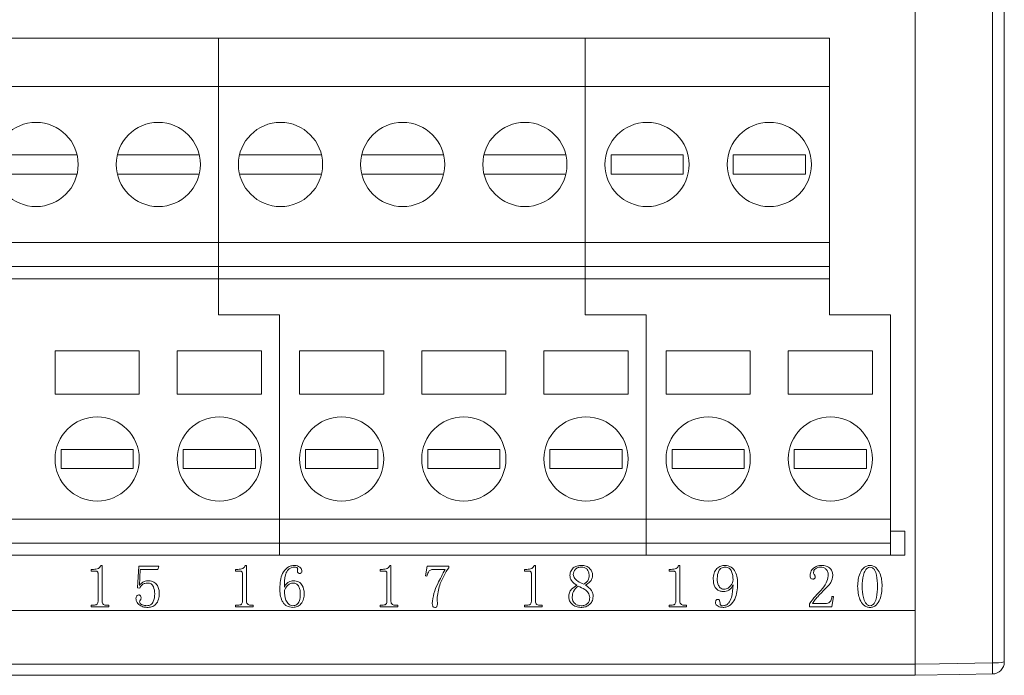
# Model space of a CAD drawing. Header units: millimetres. Extents: x 0 to 297, y 0 to 210.
# Tile 7 of 9: x 117 to 158, y 93 to 121. Entities that reach past the tile are written whole.
import ezdxf

# ---------------------------------------------------------------- set-up
doc = ezdxf.new("R2010")
doc.units = ezdxf.units.MM

msp = doc.modelspace()

# ---------------------------------------------------------------- linework, layer by layer
at = {"color": 7, "linetype": 'Continuous', "lineweight": 15}
for p, q in [((153.905, 147.989), (153.905, 93.915)), ((157.114, 93.971), (157.114, 147.933)), ((157.605, 147.896), (157.605, 94.008)), ((124.935, 119.952), (109.695, 119.952)), ((124.935, 119.952), (124.935, 117.952)), ((140.175, 119.952), (124.935, 119.952)), ((150.335, 119.952), (140.175, 119.952)), ((140.175, 117.952), (140.175, 119.952)), ((150.335, 119.952), (150.335, 117.952)), ((124.935, 117.952), (109.695, 117.952)), ((124.935, 117.952), (124.935, 111.452)), ((140.175, 117.952), (124.935, 117.952)), ((150.335, 117.952), (140.175, 117.952)), ((140.175, 111.452), (140.175, 117.952)), ((150.335, 117.952), (150.335, 111.452)), ((119.059, 115.102), (115.651, 115.102)), ((124.139, 115.102), (120.731, 115.102)), ((129.219, 115.102), (125.811, 115.102)), ((134.299, 115.102), (130.891, 115.102)), ((139.379, 115.102), (135.971, 115.102)), ((141.255, 115.102), (141.255, 114.302)), ((144.255, 115.102), (141.255, 115.102)), ((144.255, 114.302), (144.255, 115.102)), ((149.335, 115.102), (146.335, 115.102)), ((146.335, 115.102), (146.335, 114.302)), ((149.335, 114.302), (149.335, 115.102)), ((115.651, 114.302), (119.059, 114.302)), ((120.731, 114.302), (124.139, 114.302)), ((125.811, 114.302), (129.219, 114.302)), ((130.891, 114.302), (134.299, 114.302)), ((135.971, 114.302), (139.379, 114.302)), ((141.255, 114.302), (144.255, 114.302)), ((146.335, 114.302), (149.335, 114.302)), ((124.935, 111.452), (109.695, 111.452)), ((124.935, 111.452), (124.935, 110.452)), ((140.175, 111.452), (124.935, 111.452)), ((150.335, 111.452), (140.175, 111.452)), ((140.175, 110.452), (140.175, 111.452)), ((150.335, 111.452), (150.335, 110.452)), ((124.935, 110.452), (109.695, 110.452)), ((124.935, 110.452), (124.935, 109.952)), ((140.175, 110.452), (124.935, 110.452)), ((150.335, 110.452), (140.175, 110.452)), ((140.175, 109.952), (140.175, 110.452)), ((150.335, 110.452), (150.335, 109.952)), ((124.935, 109.952), (109.695, 109.952)), ((124.935, 109.952), (124.935, 108.452)), ((140.175, 109.952), (124.935, 109.952)), ((150.335, 109.952), (140.175, 109.952)), ((140.175, 108.452), (140.175, 109.952)), ((150.335, 109.952), (150.335, 108.452)), ((124.935, 108.452), (127.475, 108.452)), ((127.475, 99.952), (127.475, 108.452)), ((142.715, 108.452), (140.175, 108.452)), ((142.715, 99.952), (142.715, 108.452)), ((150.335, 108.452), (152.875, 108.452)), ((152.875, 99.952), (152.875, 108.452)), ((118.145, 106.952), (118.145, 105.152)), ((121.645, 106.952), (118.145, 106.952)), ((121.645, 105.152), (121.645, 106.952)), ((126.725, 106.952), (123.225, 106.952)), ((123.225, 106.952), (123.225, 105.152)), ((126.725, 105.152), (126.725, 106.952)), ((131.805, 106.952), (128.305, 106.952)), ((128.305, 106.952), (128.305, 105.152)), ((131.805, 105.152), (131.805, 106.952)), ((136.885, 106.952), (133.385, 106.952)), ((133.385, 106.952), (133.385, 105.152)), ((136.885, 105.152), (136.885, 106.952)), ((138.465, 106.952), (138.465, 105.152)), ((141.965, 106.952), (138.465, 106.952)), ((141.965, 105.152), (141.965, 106.952)), ((147.045, 106.952), (143.545, 106.952)), ((143.545, 106.952), (143.545, 105.152)), ((147.045, 105.152), (147.045, 106.952)), ((152.125, 106.952), (148.625, 106.952)), ((148.625, 106.952), (148.625, 105.152)), ((152.125, 105.152), (152.125, 106.952)), ((118.145, 105.152), (121.645, 105.152)), ((123.225, 105.152), (126.725, 105.152)), ((128.305, 105.152), (131.805, 105.152)), ((133.385, 105.152), (136.885, 105.152)), ((138.465, 105.152), (141.965, 105.152)), ((143.545, 105.152), (147.045, 105.152)), ((148.625, 105.152), (152.125, 105.152)), ((121.395, 102.852), (118.395, 102.852)), ((118.395, 102.852), (118.395, 102.052)), ((121.395, 102.052), (121.395, 102.852)), ((126.475, 102.852), (123.475, 102.852)), ((123.475, 102.852), (123.475, 102.052)), ((126.475, 102.052), (126.475, 102.852)), ((131.555, 102.852), (128.555, 102.852)), ((128.555, 102.852), (128.555, 102.052)), ((131.555, 102.052), (131.555, 102.852)), ((136.635, 102.852), (133.635, 102.852)), ((133.635, 102.852), (133.635, 102.052)), ((136.635, 102.052), (136.635, 102.852)), ((141.715, 102.852), (138.715, 102.852)), ((138.715, 102.852), (138.715, 102.052)), ((141.715, 102.052), (141.715, 102.852)), ((146.795, 102.852), (143.795, 102.852)), ((143.795, 102.852), (143.795, 102.052)), ((146.795, 102.052), (146.795, 102.852)), ((148.875, 102.852), (148.875, 102.052)), ((151.875, 102.852), (148.875, 102.852)), ((151.875, 102.052), (151.875, 102.852)), ((118.395, 102.052), (121.395, 102.052)), ((123.475, 102.052), (126.475, 102.052)), ((128.555, 102.052), (131.555, 102.052)), ((133.635, 102.052), (136.635, 102.052)), ((138.715, 102.052), (141.715, 102.052)), ((143.795, 102.052), (146.795, 102.052)), ((148.875, 102.052), (151.875, 102.052)), ((127.475, 99.952), (112.235, 99.952)), ((127.475, 98.952), (127.475, 99.952)), ((142.715, 99.952), (127.475, 99.952)), ((152.875, 99.952), (142.715, 99.952)), ((142.715, 98.952), (142.715, 99.952)), ((152.875, 98.952), (152.875, 99.952)), ((153.475, 99.452), (152.875, 99.452)), ((153.475, 99.452), (153.475, 98.452)), ((127.475, 98.952), (112.235, 98.952)), ((127.475, 98.452), (127.475, 98.952)), ((142.715, 98.952), (127.475, 98.952)), ((152.875, 98.952), (142.715, 98.952)), ((142.715, 98.452), (142.715, 98.952)), ((152.875, 98.452), (152.875, 98.952)), ((127.475, 98.452), (112.235, 98.452)), ((142.715, 98.452), (127.475, 98.452)), ((152.875, 98.452), (142.715, 98.452)), ((153.475, 98.452), (152.875, 98.452)), ((119.646, 97.787), (119.646, 97.858)), ((119.646, 97.858), (119.738, 97.858)), ((120.054, 98.023), (120.095, 98.023)), ((120.095, 98.023), (120.095, 96.528)), ((121.577, 97.086), (121.624, 97.999)), ((121.624, 97.999), (122.451, 97.999)), ((121.688, 97.858), (121.653, 97.186)), ((122.42, 97.858), (121.688, 97.858)), ((122.451, 97.999), (122.42, 97.858)), ((125.651, 97.787), (125.651, 97.858)), ((125.651, 97.858), (125.743, 97.858)), ((126.059, 98.023), (126.1, 98.023)), ((126.1, 98.023), (126.1, 96.528)), ((131.657, 97.787), (131.657, 97.858)), ((131.657, 97.858), (131.749, 97.858)), ((132.064, 98.023), (132.105, 98.023)), ((132.105, 98.023), (132.105, 96.528)), ((133.54, 97.584), (133.61, 97.999)), ((133.61, 97.999), (134.508, 97.999)), ((134.362, 97.858), (133.864, 97.858)), ((134.508, 97.999), (134.508, 97.929)), ((137.662, 97.787), (137.662, 97.858)), ((137.662, 97.858), (137.754, 97.858)), ((138.07, 98.023), (138.111, 98.023)), ((138.111, 98.023), (138.111, 96.528)), ((143.667, 97.787), (143.667, 97.858)), ((143.667, 97.858), (143.759, 97.858)), ((144.075, 98.023), (144.116, 98.023)), ((144.116, 98.023), (144.116, 96.528)), ((119.828, 97.787), (119.646, 97.787)), ((119.93, 96.525), (119.93, 97.699)), ((125.834, 97.787), (125.651, 97.787)), ((125.935, 96.525), (125.935, 97.699)), ((131.839, 97.787), (131.657, 97.787)), ((131.94, 96.525), (131.94, 97.699)), ((133.599, 97.574), (133.54, 97.584)), ((137.844, 97.787), (137.662, 97.787)), ((137.945, 96.525), (137.945, 97.699)), ((143.849, 97.787), (143.667, 97.787)), ((143.951, 96.525), (143.951, 97.699)), ((121.665, 97.077), (121.577, 97.086)), ((150.439, 96.724), (150.499, 96.724)), ((150.499, 96.724), (150.439, 96.299)), ((119.646, 96.299), (119.646, 96.37)), ((119.646, 96.37), (119.737, 96.37)), ((120.378, 96.299), (119.646, 96.299)), ((120.28, 96.37), (120.378, 96.37)), ((120.378, 96.37), (120.378, 96.299)), ((125.651, 96.37), (125.743, 96.37)), ((125.651, 96.299), (125.651, 96.37)), ((126.383, 96.299), (125.651, 96.299)), ((126.286, 96.37), (126.383, 96.37)), ((126.383, 96.37), (126.383, 96.299)), ((131.657, 96.299), (131.657, 96.37)), ((131.657, 96.37), (131.748, 96.37)), ((132.389, 96.299), (131.657, 96.299)), ((132.291, 96.37), (132.389, 96.37)), ((132.389, 96.37), (132.389, 96.299)), ((137.662, 96.299), (137.662, 96.37)), ((137.662, 96.37), (137.753, 96.37)), ((138.394, 96.299), (137.662, 96.299)), ((138.296, 96.37), (138.394, 96.37)), ((138.394, 96.37), (138.394, 96.299)), ((143.667, 96.37), (143.758, 96.37)), ((143.667, 96.299), (143.667, 96.37)), ((144.399, 96.299), (143.667, 96.299)), ((144.301, 96.37), (144.399, 96.37)), ((144.399, 96.37), (144.399, 96.299)), ((149.507, 96.299), (149.507, 96.422)), ((150.439, 96.299), (149.507, 96.299)), ((149.625, 96.441), (150.211, 96.441)), ((153.905, 96.152), (48.305, 96.152)), ((153.905, 93.915), (153.905, 96.152)), ((48.305, 93.915), (153.905, 93.915)), ((153.905, 93.915), (153.905, 93.452)), ((153.905, 93.452), (48.305, 93.452))]:
    msp.add_line(p, q, dxfattribs=at)
at = {"color": 7, "linetype": 'Continuous', "lineweight": 15, "flags": 128}
for points in [[(153.905, 93.915), (154.905, 93.932), (157.114, 93.971)], [(157.114, 93.508), (155.748, 93.484), (153.905, 93.452)]]:
    msp.add_lwpolyline(points, dxfattribs=at)
at = {"color": 7, "linetype": 'Continuous', "lineweight": 15}
for centre in [(117.355, 114.702), (122.435, 114.702), (127.515, 114.702), (132.595, 114.702), (137.675, 114.702), (142.755, 114.702), (147.835, 114.702), (119.895, 102.452), (124.975, 102.452), (130.055, 102.452), (135.135, 102.452), (140.215, 102.452), (145.295, 102.452), (150.375, 102.452)]:
    msp.add_circle(centre, 1.75, dxfattribs=at)
for centre, radius, start, end in [((157.235, 95.646), 1.679, 265.8777, 282.7508), ((157.105, 94.008), 0.5, 271, 360), ((150.162, 93.739), 6.956, 358.0933, 1.9067)]:
    msp.add_arc(centre, radius, start, end, dxfattribs=at)
for points, knots in [([(119.738, 97.858), (119.81, 97.863), (119.91, 97.871), (120.012, 97.951), (120.04, 97.999), (120.054, 98.023)], [0, 0, 0, 0, 0.558044, 0.778963, 1, 1, 1, 1]), ([(125.743, 97.858), (125.815, 97.863), (125.915, 97.871), (126.017, 97.951), (126.045, 97.999), (126.059, 98.023)], [0, 0, 0, 0, 0.558044, 0.778963, 1, 1, 1, 1]), ([(127.488, 97.074), (127.492, 97.18), (127.499, 97.391), (127.585, 97.7), (127.753, 97.917), (127.946, 98.012), (128.052, 98.019), (128.105, 98.023)], [0, 0, 0, 0, 0.250847, 0.501111, 0.749707, 0.874795, 1, 1, 1, 1]), ([(128.089, 97.952), (128.046, 97.948), (127.959, 97.939), (127.85, 97.863), (127.765, 97.763), (127.682, 97.515), (127.679, 97.298), (127.677, 97.125)], [0, 0, 0, 0, 0.124739, 0.249576, 0.374519, 0.499667, 1, 1, 1, 1]), ([(128.23, 97.865), (128.229, 97.873), (128.228, 97.889), (128.218, 97.91), (128.202, 97.928), (128.161, 97.951), (128.121, 97.951), (128.089, 97.952)], [0, 0, 0, 0, 0.125306, 0.250438, 0.375784, 0.501109, 1, 1, 1, 1]), ([(128.105, 98.023), (128.143, 98.02), (128.219, 98.016), (128.311, 97.962), (128.382, 97.894), (128.4, 97.837), (128.409, 97.809)], [0, 0, 0, 0, 0.280758, 0.560594, 0.781623, 1, 1, 1, 1]), ([(128.22, 97.789), (128.222, 97.803), (128.226, 97.828), (128.229, 97.854), (128.23, 97.865)], [0, 0, 0, 0, 0.560139, 1, 1, 1, 1]), ([(131.749, 97.858), (131.82, 97.863), (131.921, 97.871), (132.022, 97.951), (132.05, 97.999), (132.064, 98.023)], [0, 0, 0, 0, 0.5580457, 0.7789641, 1, 1, 1, 1]), ([(133.864, 97.858), (133.823, 97.853), (133.743, 97.844), (133.639, 97.734), (133.614, 97.635), (133.599, 97.574)], [0, 0, 0, 0, 0.279703, 0.5589, 1, 1, 1, 1]), ([(133.824, 96.436), (133.84, 96.578), (133.873, 96.864), (134.081, 97.336), (134.255, 97.66), (134.362, 97.858)], [0, 0, 0, 0, 0.279516, 0.559531, 1, 1, 1, 1]), ([(134.508, 97.929), (134.375, 97.716), (134.138, 97.337), (134.06, 96.897), (134.026, 96.704)], [0, 0, 0, 0, 0.561078, 1, 1, 1, 1]), ([(137.754, 97.858), (137.826, 97.863), (137.926, 97.871), (138.028, 97.951), (138.056, 97.999), (138.07, 98.023)], [0, 0, 0, 0, 0.5580457, 0.7789641, 1, 1, 1, 1]), ([(139.546, 97.614), (139.555, 97.68), (139.574, 97.813), (139.712, 97.95), (139.872, 98.015), (139.976, 98.02), (140.028, 98.023)], [0, 0, 0, 0, 0.278929, 0.558416, 0.778929, 1, 1, 1, 1]), ([(140.027, 97.952), (139.979, 97.95), (139.882, 97.945), (139.765, 97.866), (139.701, 97.756), (139.692, 97.681), (139.687, 97.643)], [0, 0, 0, 0, 0.28082, 0.558649, 0.779555, 1, 1, 1, 1]), ([(140.348, 97.603), (140.344, 97.653), (140.334, 97.753), (140.261, 97.878), (140.146, 97.945), (140.067, 97.95), (140.027, 97.952)], [0, 0, 0, 0, 0.280264, 0.55999, 0.77949, 1, 1, 1, 1]), ([(140.028, 98.023), (140.093, 98.018), (140.222, 98.008), (140.376, 97.904), (140.474, 97.766), (140.485, 97.664), (140.49, 97.614)], [0, 0, 0, 0, 0.280401, 0.559879, 0.779965, 1, 1, 1, 1]), ([(143.759, 97.858), (143.831, 97.863), (143.931, 97.871), (144.033, 97.951), (144.061, 97.999), (144.075, 98.023)], [0, 0, 0, 0, 0.5580457, 0.7789641, 1, 1, 1, 1]), ([(145.504, 97.465), (145.51, 97.543), (145.522, 97.7), (145.637, 97.895), (145.811, 98.009), (145.935, 98.018), (145.997, 98.023)], [0, 0, 0, 0, 0.280497, 0.56007, 0.779605, 1, 1, 1, 1]), ([(145.995, 97.952), (145.94, 97.946), (145.857, 97.936), (145.774, 97.862), (145.689, 97.724), (145.678, 97.587), (145.669, 97.477)], [0, 0, 0, 0, 0.24911, 0.374676, 0.500458, 1, 1, 1, 1]), ([(146.33, 97.427), (146.323, 97.546), (146.314, 97.694), (146.23, 97.85), (146.165, 97.912), (146.083, 97.947), (146.024, 97.95), (145.995, 97.952)], [0, 0, 0, 0, 0.498929, 0.624317, 0.74945, 0.874628, 1, 1, 1, 1]), ([(145.997, 98.023), (146.041, 98.02), (146.129, 98.014), (146.292, 97.942), (146.437, 97.764), (146.509, 97.508), (146.516, 97.332), (146.519, 97.244)], [0, 0, 0, 0, 0.1252955, 0.2503963, 0.4988532, 0.7490928, 1, 1, 1, 1]), ([(149.531, 97.603), (149.538, 97.67), (149.551, 97.804), (149.695, 97.934), (149.847, 98.009), (149.951, 98.018), (150.003, 98.023)], [0, 0, 0, 0, 0.279423, 0.558195, 0.779157, 1, 1, 1, 1]), ([(149.965, 97.952), (149.926, 97.949), (149.85, 97.944), (149.755, 97.893), (149.685, 97.819), (149.677, 97.758), (149.674, 97.728)], [0, 0, 0, 0, 0.280827, 0.56122, 0.780839, 1, 1, 1, 1]), ([(150.286, 97.584), (150.284, 97.636), (150.279, 97.74), (150.208, 97.875), (150.088, 97.945), (150.006, 97.95), (149.965, 97.952)], [0, 0, 0, 0, 0.281014, 0.559904, 0.779354, 1, 1, 1, 1]), ([(150.003, 98.023), (150.07, 98.02), (150.204, 98.013), (150.37, 97.913), (150.462, 97.762), (150.471, 97.657), (150.475, 97.604)], [0, 0, 0, 0, 0.2809234, 0.5593578, 0.779499, 1, 1, 1, 1]), ([(151.509, 97.154), (151.522, 97.342), (151.541, 97.623), (151.723, 97.904), (151.881, 98.009), (151.975, 98.018), (152.021, 98.023)], [0, 0, 0, 0, 0.499654, 0.749558, 0.874768, 1, 1, 1, 1]), ([(152.021, 97.952), (151.983, 97.943), (151.906, 97.925), (151.811, 97.795), (151.713, 97.544), (151.704, 97.31), (151.698, 97.154)], [0, 0, 0, 0, 0.123469, 0.248505, 0.49892, 1, 1, 1, 1]), ([(152.021, 98.023), (152.068, 98.018), (152.161, 98.008), (152.318, 97.902), (152.445, 97.702), (152.515, 97.432), (152.521, 97.247), (152.524, 97.154)], [0, 0, 0, 0, 0.124831, 0.249741, 0.498981, 0.749284, 1, 1, 1, 1]), ([(152.335, 97.154), (152.33, 97.31), (152.321, 97.543), (152.24, 97.804), (152.139, 97.931), (152.06, 97.945), (152.021, 97.952)], [0, 0, 0, 0, 0.501255, 0.751427, 0.876132, 1, 1, 1, 1]), ([(119.93, 97.699), (119.928, 97.713), (119.925, 97.742), (119.896, 97.773), (119.862, 97.785), (119.84, 97.786), (119.828, 97.787)], [0, 0, 0, 0, 0.27942, 0.558401, 0.778825, 1, 1, 1, 1]), ([(125.935, 97.699), (125.933, 97.713), (125.93, 97.742), (125.902, 97.773), (125.867, 97.785), (125.845, 97.786), (125.834, 97.787)], [0, 0, 0, 0, 0.279427, 0.558415, 0.778844, 1, 1, 1, 1]), ([(128.31, 97.692), (128.296, 97.693), (128.267, 97.695), (128.234, 97.721), (128.221, 97.755), (128.22, 97.777), (128.22, 97.789)], [0, 0, 0, 0, 0.280431, 0.558504, 0.778874, 1, 1, 1, 1]), ([(128.409, 97.809), (128.408, 97.792), (128.407, 97.76), (128.388, 97.715), (128.349, 97.694), (128.323, 97.693), (128.31, 97.692)], [0, 0, 0, 0, 0.281206, 0.56005, 0.779251, 1, 1, 1, 1]), ([(131.94, 97.699), (131.938, 97.713), (131.935, 97.742), (131.907, 97.773), (131.872, 97.785), (131.85, 97.786), (131.839, 97.787)], [0, 0, 0, 0, 0.279424, 0.558399, 0.778836, 1, 1, 1, 1]), ([(137.945, 97.699), (137.944, 97.713), (137.941, 97.742), (137.912, 97.773), (137.878, 97.785), (137.855, 97.786), (137.844, 97.787)], [0, 0, 0, 0, 0.279424, 0.558399, 0.778836, 1, 1, 1, 1]), ([(139.835, 97.204), (139.75, 97.258), (139.631, 97.334), (139.555, 97.497), (139.549, 97.575), (139.546, 97.614)], [0, 0, 0, 0, 0.557838, 0.77892, 1, 1, 1, 1]), ([(139.687, 97.643), (139.703, 97.587), (139.733, 97.473), (139.902, 97.341), (140.038, 97.281), (140.12, 97.244)], [0, 0, 0, 0, 0.276838, 0.5578017, 1, 1, 1, 1]), ([(140.12, 97.244), (140.156, 97.266), (140.228, 97.309), (140.327, 97.428), (140.34, 97.537), (140.348, 97.603)], [0, 0, 0, 0, 0.281099, 0.561726, 1, 1, 1, 1]), ([(140.49, 97.614), (140.484, 97.564), (140.472, 97.464), (140.368, 97.311), (140.257, 97.245), (140.189, 97.204)], [0, 0, 0, 0, 0.279754, 0.55995, 1, 1, 1, 1]), ([(143.951, 97.699), (143.949, 97.713), (143.946, 97.742), (143.917, 97.773), (143.883, 97.785), (143.861, 97.786), (143.849, 97.787)], [0, 0, 0, 0, 0.279424, 0.558399, 0.778836, 1, 1, 1, 1]), ([(145.936, 96.937), (145.888, 96.94), (145.791, 96.946), (145.658, 97.015), (145.518, 97.18), (145.51, 97.347), (145.504, 97.465)], [0, 0, 0, 0, 0.187407, 0.374422, 0.561182, 1, 1, 1, 1]), ([(145.669, 97.477), (145.675, 97.375), (145.684, 97.222), (145.8, 97.083), (145.89, 97.037), (145.94, 97.033), (145.965, 97.031)], [0, 0, 0, 0, 0.49914, 0.748833, 0.87437, 1, 1, 1, 1]), ([(145.965, 97.031), (146.02, 97.04), (146.13, 97.059), (146.234, 97.18), (146.311, 97.298), (146.324, 97.384), (146.33, 97.427)], [0, 0, 0, 0, 0.278394, 0.558718, 0.779856, 1, 1, 1, 1]), ([(149.651, 97.456), (149.631, 97.458), (149.59, 97.462), (149.534, 97.517), (149.532, 97.57), (149.531, 97.603)], [0, 0, 0, 0, 0.280697, 0.559426, 1, 1, 1, 1]), ([(149.743, 97.554), (149.743, 97.539), (149.741, 97.511), (149.719, 97.474), (149.685, 97.458), (149.662, 97.457), (149.651, 97.456)], [0, 0, 0, 0, 0.280889, 0.559194, 0.77926, 1, 1, 1, 1]), ([(149.674, 97.728), (149.675, 97.71), (149.678, 97.674), (149.707, 97.632), (149.737, 97.596), (149.741, 97.568), (149.743, 97.554)], [0, 0, 0, 0, 0.28029, 0.560146, 0.780368, 1, 1, 1, 1]), ([(149.976, 96.986), (150.065, 97.083), (150.222, 97.256), (150.267, 97.484), (150.286, 97.584)], [0, 0, 0, 0, 0.561486, 1, 1, 1, 1]), ([(150.475, 97.604), (150.459, 97.503), (150.43, 97.323), (150.302, 97.193), (150.246, 97.136)], [0, 0, 0, 0, 0.558235, 1, 1, 1, 1]), ([(121.653, 97.186), (121.679, 97.22), (121.731, 97.289), (121.863, 97.377), (121.975, 97.382), (122.044, 97.385)], [0, 0, 0, 0, 0.280802, 0.55993, 1, 1, 1, 1]), ([(121.994, 97.291), (121.955, 97.289), (121.877, 97.284), (121.745, 97.222), (121.695, 97.132), (121.665, 97.077)], [0, 0, 0, 0, 0.280958, 0.560303, 1, 1, 1, 1]), ([(122.285, 96.843), (122.279, 96.944), (122.269, 97.095), (122.162, 97.244), (122.069, 97.286), (122.019, 97.289), (121.994, 97.291)], [0, 0, 0, 0, 0.4997314, 0.7488569, 0.8743145, 1, 1, 1, 1]), ([(122.044, 97.385), (122.115, 97.375), (122.259, 97.356), (122.4, 97.2), (122.466, 97.028), (122.472, 96.916), (122.474, 96.86)], [0, 0, 0, 0, 0.278767, 0.558138, 0.77883, 1, 1, 1, 1]), ([(128.03, 96.276), (127.938, 96.287), (127.799, 96.303), (127.66, 96.426), (127.56, 96.579), (127.497, 96.802), (127.491, 96.983), (127.488, 97.074)], [0, 0, 0, 0, 0.248249, 0.373417, 0.498771, 0.749058, 1, 1, 1, 1]), ([(127.677, 97.125), (127.698, 97.166), (127.742, 97.247), (127.871, 97.356), (127.989, 97.374), (128.061, 97.385)], [0, 0, 0, 0, 0.281208, 0.561899, 1, 1, 1, 1]), ([(128.052, 97.291), (128.003, 97.285), (127.905, 97.272), (127.763, 97.16), (127.71, 97.045), (127.677, 96.975)], [0, 0, 0, 0, 0.279595, 0.559171, 1, 1, 1, 1]), ([(128.338, 96.869), (128.336, 96.922), (128.331, 97.028), (128.274, 97.166), (128.177, 97.27), (128.093, 97.284), (128.052, 97.291)], [0, 0, 0, 0, 0.281258, 0.561272, 0.781236, 1, 1, 1, 1]), ([(128.061, 97.385), (128.134, 97.379), (128.28, 97.368), (128.468, 97.164), (128.49, 96.979), (128.503, 96.865)], [0, 0, 0, 0, 0.280897, 0.559805, 1, 1, 1, 1]), ([(139.498, 96.705), (139.503, 96.765), (139.512, 96.884), (139.627, 97.071), (139.756, 97.153), (139.835, 97.204)], [0, 0, 0, 0, 0.280228, 0.559905, 1, 1, 1, 1]), ([(139.894, 97.164), (139.814, 97.096), (139.672, 96.972), (139.65, 96.787), (139.64, 96.705)], [0, 0, 0, 0, 0.558999, 1, 1, 1, 1]), ([(140.372, 96.695), (140.357, 96.76), (140.326, 96.891), (140.14, 97.049), (139.988, 97.121), (139.894, 97.164)], [0, 0, 0, 0, 0.27737, 0.558068, 1, 1, 1, 1]), ([(140.189, 97.204), (140.283, 97.138), (140.414, 97.045), (140.503, 96.859), (140.51, 96.769), (140.514, 96.725)], [0, 0, 0, 0, 0.558453, 0.779246, 1, 1, 1, 1]), ([(145.908, 96.346), (145.952, 96.352), (146.041, 96.363), (146.179, 96.484), (146.304, 96.773), (146.32, 97.039), (146.33, 97.216)], [0, 0, 0, 0, 0.124545, 0.249374, 0.498792, 1, 1, 1, 1]), ([(146.519, 97.244), (146.515, 97.138), (146.506, 96.926), (146.413, 96.621), (146.261, 96.394), (146.071, 96.289), (145.965, 96.28), (145.912, 96.276)], [0, 0, 0, 0, 0.250707, 0.501018, 0.749951, 0.874906, 1, 1, 1, 1]), ([(146.33, 97.216), (146.308, 97.173), (146.265, 97.087), (146.165, 96.994), (146.05, 96.943), (145.974, 96.939), (145.936, 96.937)], [0, 0, 0, 0, 0.280089, 0.55999, 0.779842, 1, 1, 1, 1]), ([(150.246, 97.136), (150.123, 97.012), (149.952, 96.84), (149.744, 96.609), (149.665, 96.497), (149.625, 96.441)], [0, 0, 0, 0, 0.560187, 0.780263, 1, 1, 1, 1]), ([(152.021, 96.276), (151.974, 96.28), (151.88, 96.29), (151.721, 96.398), (151.535, 96.679), (151.519, 96.964), (151.509, 97.154)], [0, 0, 0, 0, 0.125182, 0.250457, 0.50029, 1, 1, 1, 1]), ([(151.698, 97.154), (151.703, 96.997), (151.71, 96.76), (151.808, 96.504), (151.905, 96.373), (151.983, 96.355), (152.021, 96.346)], [0, 0, 0, 0, 0.501175, 0.751486, 0.876528, 1, 1, 1, 1]), ([(152.524, 97.154), (152.513, 96.966), (152.497, 96.683), (152.318, 96.4), (152.162, 96.29), (152.068, 96.281), (152.021, 96.276)], [0, 0, 0, 0, 0.499812, 0.749707, 0.874877, 1, 1, 1, 1]), ([(152.021, 96.346), (152.06, 96.354), (152.139, 96.37), (152.238, 96.501), (152.324, 96.761), (152.331, 96.997), (152.335, 97.154)], [0, 0, 0, 0, 0.123656, 0.248529, 0.498728, 1, 1, 1, 1]), ([(121.506, 96.642), (121.508, 96.663), (121.511, 96.703), (121.538, 96.754), (121.578, 96.79), (121.611, 96.793), (121.627, 96.795)], [0, 0, 0, 0, 0.280356, 0.560485, 0.780216, 1, 1, 1, 1]), ([(121.965, 96.276), (121.904, 96.281), (121.783, 96.293), (121.635, 96.38), (121.526, 96.499), (121.513, 96.594), (121.506, 96.642)], [0, 0, 0, 0, 0.280402, 0.560705, 0.780711, 1, 1, 1, 1]), ([(121.627, 96.795), (121.637, 96.794), (121.657, 96.793), (121.686, 96.779), (121.71, 96.741), (121.715, 96.707), (121.719, 96.683)], [0, 0, 0, 0, 0.187138, 0.37437, 0.56079, 1, 1, 1, 1]), ([(121.719, 96.683), (121.718, 96.665), (121.717, 96.63), (121.691, 96.587), (121.663, 96.551), (121.66, 96.523), (121.659, 96.509)], [0, 0, 0, 0, 0.280401, 0.56002, 0.780248, 1, 1, 1, 1]), ([(121.958, 96.346), (121.986, 96.348), (122.041, 96.352), (122.12, 96.386), (122.182, 96.443), (122.271, 96.587), (122.279, 96.729), (122.285, 96.843)], [0, 0, 0, 0, 0.125395, 0.250604, 0.375889, 0.501369, 1, 1, 1, 1]), ([(122.474, 96.86), (122.469, 96.778), (122.46, 96.613), (122.349, 96.4), (122.16, 96.287), (122.03, 96.279), (121.965, 96.276)], [0, 0, 0, 0, 0.280811, 0.5600617, 0.7794136, 1, 1, 1, 1]), ([(127.677, 96.975), (127.684, 96.841), (127.694, 96.639), (127.822, 96.438), (127.932, 96.358), (127.999, 96.35), (128.032, 96.346)], [0, 0, 0, 0, 0.4998734, 0.7497817, 0.8749946, 1, 1, 1, 1]), ([(128.503, 96.865), (128.5, 96.786), (128.493, 96.627), (128.386, 96.425), (128.217, 96.299), (128.093, 96.283), (128.03, 96.276)], [0, 0, 0, 0, 0.2810231, 0.559962, 0.7802029, 1, 1, 1, 1]), ([(128.032, 96.346), (128.061, 96.348), (128.118, 96.352), (128.198, 96.389), (128.26, 96.45), (128.336, 96.607), (128.337, 96.752), (128.338, 96.869)], [0, 0, 0, 0, 0.125203, 0.250141, 0.375115, 0.500246, 1, 1, 1, 1]), ([(134.026, 96.704), (134.029, 96.65), (134.034, 96.554), (134.036, 96.457), (134.036, 96.415)], [0, 0, 0, 0, 0.559992, 1, 1, 1, 1]), ([(140.006, 96.276), (139.937, 96.282), (139.799, 96.295), (139.636, 96.403), (139.52, 96.543), (139.506, 96.651), (139.498, 96.705)], [0, 0, 0, 0, 0.28025, 0.560284, 0.780484, 1, 1, 1, 1]), ([(139.64, 96.705), (139.646, 96.651), (139.656, 96.542), (139.759, 96.422), (139.883, 96.356), (139.969, 96.349), (140.011, 96.346)], [0, 0, 0, 0, 0.279815, 0.559034, 0.779308, 1, 1, 1, 1]), ([(140.514, 96.725), (140.504, 96.654), (140.485, 96.512), (140.341, 96.362), (140.174, 96.286), (140.062, 96.279), (140.006, 96.276)], [0, 0, 0, 0, 0.279084, 0.558605, 0.779032, 1, 1, 1, 1]), ([(140.011, 96.346), (140.065, 96.349), (140.172, 96.354), (140.301, 96.444), (140.363, 96.57), (140.369, 96.653), (140.372, 96.695)], [0, 0, 0, 0, 0.280879, 0.5586433, 0.7791411, 1, 1, 1, 1]), ([(145.598, 96.49), (145.6, 96.506), (145.603, 96.537), (145.624, 96.578), (145.659, 96.604), (145.684, 96.605), (145.697, 96.606)], [0, 0, 0, 0, 0.280458, 0.561058, 0.779669, 1, 1, 1, 1]), ([(145.697, 96.606), (145.705, 96.606), (145.721, 96.605), (145.744, 96.596), (145.762, 96.579), (145.782, 96.535), (145.785, 96.494), (145.787, 96.462)], [0, 0, 0, 0, 0.125381, 0.250592, 0.37572, 0.501071, 1, 1, 1, 1]), ([(149.507, 96.422), (149.586, 96.534), (149.728, 96.735), (149.9, 96.91), (149.976, 96.986)], [0, 0, 0, 0, 0.5596326, 1, 1, 1, 1]), ([(150.211, 96.441), (150.249, 96.447), (150.324, 96.46), (150.41, 96.573), (150.428, 96.667), (150.439, 96.724)], [0, 0, 0, 0, 0.278429, 0.558438, 1, 1, 1, 1]), ([(119.737, 96.37), (119.764, 96.371), (119.816, 96.373), (119.888, 96.402), (119.926, 96.463), (119.928, 96.504), (119.93, 96.525)], [0, 0, 0, 0, 0.281191, 0.560065, 0.779453, 1, 1, 1, 1]), ([(120.095, 96.528), (120.097, 96.501), (120.101, 96.449), (120.171, 96.378), (120.239, 96.373), (120.28, 96.37)], [0, 0, 0, 0, 0.281018, 0.559789, 1, 1, 1, 1]), ([(121.659, 96.509), (121.661, 96.494), (121.664, 96.462), (121.702, 96.411), (121.802, 96.36), (121.895, 96.352), (121.958, 96.346)], [0, 0, 0, 0, 0.125021, 0.250055, 0.499591, 1, 1, 1, 1]), ([(125.743, 96.37), (125.769, 96.371), (125.822, 96.373), (125.893, 96.402), (125.931, 96.463), (125.933, 96.504), (125.935, 96.525)], [0, 0, 0, 0, 0.281191, 0.560065, 0.779453, 1, 1, 1, 1]), ([(126.1, 96.528), (126.102, 96.501), (126.106, 96.449), (126.177, 96.378), (126.244, 96.373), (126.286, 96.37)], [0, 0, 0, 0, 0.281018, 0.559789, 1, 1, 1, 1]), ([(131.748, 96.37), (131.774, 96.371), (131.827, 96.373), (131.898, 96.402), (131.936, 96.463), (131.939, 96.504), (131.94, 96.525)], [0, 0, 0, 0, 0.2811958, 0.5600678, 0.7794535, 1, 1, 1, 1]), ([(132.105, 96.528), (132.107, 96.501), (132.112, 96.449), (132.182, 96.378), (132.249, 96.373), (132.291, 96.37)], [0, 0, 0, 0, 0.281016, 0.559797, 1, 1, 1, 1]), ([(133.935, 96.276), (133.916, 96.278), (133.889, 96.282), (133.859, 96.305), (133.826, 96.35), (133.825, 96.398), (133.824, 96.436)], [0, 0, 0, 0, 0.249389, 0.374985, 0.500858, 1, 1, 1, 1]), ([(134.036, 96.415), (134.036, 96.38), (134.036, 96.337), (134.006, 96.296), (133.977, 96.278), (133.952, 96.277), (133.935, 96.276)], [0, 0, 0, 0, 0.499114, 0.624493, 0.749893, 1, 1, 1, 1]), ([(137.753, 96.37), (137.78, 96.371), (137.832, 96.373), (137.904, 96.402), (137.941, 96.463), (137.944, 96.504), (137.945, 96.525)], [0, 0, 0, 0, 0.281195, 0.560072, 0.779454, 1, 1, 1, 1]), ([(138.111, 96.528), (138.113, 96.501), (138.117, 96.449), (138.187, 96.378), (138.255, 96.373), (138.296, 96.37)], [0, 0, 0, 0, 0.281016, 0.559797, 1, 1, 1, 1]), ([(143.758, 96.37), (143.785, 96.371), (143.837, 96.373), (143.909, 96.402), (143.947, 96.463), (143.949, 96.504), (143.951, 96.525)], [0, 0, 0, 0, 0.281195, 0.560072, 0.779454, 1, 1, 1, 1]), ([(144.116, 96.528), (144.118, 96.501), (144.122, 96.449), (144.192, 96.378), (144.26, 96.373), (144.301, 96.37)], [0, 0, 0, 0, 0.281016, 0.559797, 1, 1, 1, 1]), ([(145.912, 96.276), (145.841, 96.283), (145.735, 96.295), (145.635, 96.373), (145.602, 96.437), (145.6, 96.472), (145.598, 96.49)], [0, 0, 0, 0, 0.4989336, 0.7488654, 0.8743752, 1, 1, 1, 1]), ([(145.787, 96.462), (145.788, 96.442), (145.789, 96.407), (145.809, 96.378), (145.817, 96.366)], [0, 0, 0, 0, 0.560539, 1, 1, 1, 1]), ([(145.817, 96.366), (145.833, 96.359), (145.862, 96.347), (145.894, 96.346), (145.908, 96.346)], [0, 0, 0, 0, 0.5574789, 1, 1, 1, 1]), ([(153.905, 93.452), (153.905, 93.457), (153.905, 93.469), (153.905, 93.555), (153.905, 93.682), (153.905, 93.81), (153.905, 93.89), (153.905, 93.915)], [0, 0, 0, 0, 0.225373, 0.450748, 0.67609, 0.901423, 1, 1, 1, 1])]:
    msp.add_open_spline(points, degree=3, knots=knots, dxfattribs=at)

doc.saveas('drawing.dxf')
